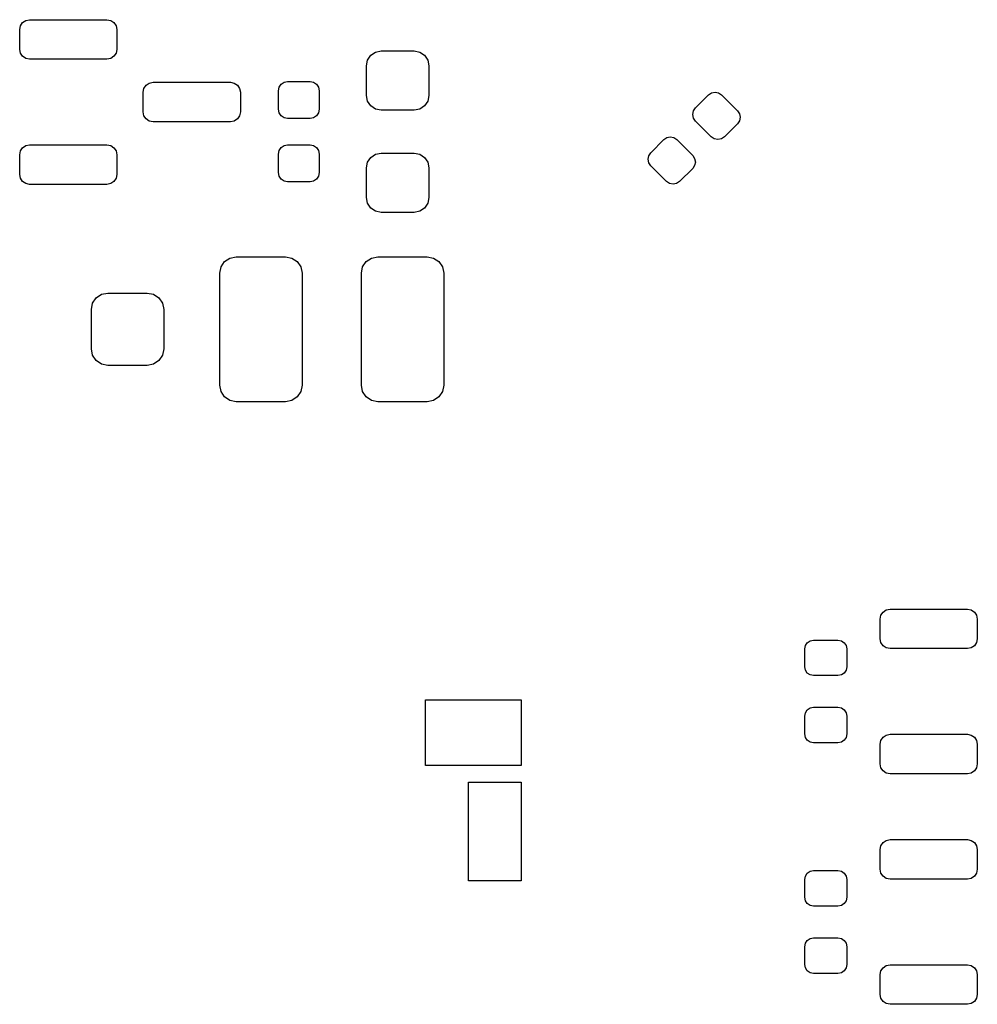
# Model space of a CAD drawing. Extents: x 0.4 to 10.6, y -8.1 to -0.4.
# Tile 6 of 13: x 5.463 to 6.035, y -2.372 to -1.783. Entities that reach past the tile are written whole.
import ezdxf

# ---------------------------------------------------------------- set-up
doc = ezdxf.new("R2010")
doc.units = 0
doc.header["$MEASUREMENT"] = 0
doc.layers.add('BLACK', color=7, linetype='CONTINUOUS')

msp = doc.modelspace()

# ---------------------------------------------------------------- linework, layer by layer
at = {"layer": 'BLACK', "linetype": 'CONTINUOUS'}
for p, q in [((5.46309, -1.78937), (5.46354, -1.78711)), ((5.46354, -1.78711), (5.46482, -1.78519)), ((5.46482, -1.78519), (5.46674, -1.78391)), ((5.46674, -1.78391), (5.469, -1.78346)), ((5.469, -1.78346), (5.51526, -1.78346)), ((5.51526, -1.78346), (5.51752, -1.78391)), ((5.51752, -1.78391), (5.51943, -1.78519)), ((5.51943, -1.78519), (5.52071, -1.78711)), ((5.52071, -1.78711), (5.52116, -1.78937)), ((5.46309, -1.80118), (5.46309, -1.78937)), ((5.52116, -1.78937), (5.52116, -1.80118)), ((5.46354, -1.80344), (5.46309, -1.80118)), ((5.46482, -1.80536), (5.46354, -1.80344)), ((5.46674, -1.80664), (5.46482, -1.80536)), ((5.469, -1.80709), (5.46674, -1.80664)), ((5.51752, -1.80664), (5.51526, -1.80709)), ((5.51943, -1.80536), (5.51752, -1.80664)), ((5.52071, -1.80344), (5.51943, -1.80536)), ((5.52116, -1.80118), (5.52071, -1.80344)), ((5.67095, -1.80763), (5.67287, -1.80476)), ((5.67287, -1.80476), (5.67574, -1.80284)), ((5.67574, -1.80284), (5.67913, -1.80217)), ((5.67913, -1.80217), (5.69882, -1.80217)), ((5.69882, -1.80217), (5.70221, -1.80284)), ((5.70221, -1.80284), (5.70508, -1.80476)), ((5.70508, -1.80476), (5.707, -1.80763)), ((5.51526, -1.80709), (5.469, -1.80709)), ((5.67028, -1.81102), (5.67095, -1.80763)), ((5.67028, -1.82874), (5.67028, -1.81102)), ((5.707, -1.80763), (5.70768, -1.81102)), ((5.70768, -1.81102), (5.70768, -1.82874)), ((5.53691, -1.82677), (5.53736, -1.82451)), ((5.53736, -1.82451), (5.53864, -1.8226)), ((5.53864, -1.8226), (5.54055, -1.82132)), ((5.54055, -1.82132), (5.54281, -1.82087)), ((5.54281, -1.82087), (5.58907, -1.82087)), ((5.58907, -1.82087), (5.59133, -1.82132)), ((5.59133, -1.82132), (5.59325, -1.8226)), ((5.59325, -1.8226), (5.59453, -1.82451)), ((5.59453, -1.82451), (5.59498, -1.82677)), ((5.61772, -1.82598), (5.61814, -1.82387)), ((5.61814, -1.82387), (5.61933, -1.82209)), ((5.61933, -1.82209), (5.62112, -1.82089)), ((5.62112, -1.82089), (5.62323, -1.82047)), ((5.62323, -1.82047), (5.63661, -1.82047)), ((5.63661, -1.82047), (5.63872, -1.82089)), ((5.63872, -1.82089), (5.64051, -1.82209)), ((5.64051, -1.82209), (5.64171, -1.82387)), ((5.64171, -1.82387), (5.64213, -1.82598)), ((5.53691, -1.83858), (5.53691, -1.82677)), ((5.59498, -1.82677), (5.59498, -1.83858)), ((5.61772, -1.83701), (5.61772, -1.82598)), ((5.64213, -1.82598), (5.64213, -1.83701)), ((5.67095, -1.83213), (5.67028, -1.82874)), ((5.70768, -1.82874), (5.707, -1.83213)), ((5.86698, -1.83624), (5.87477, -1.82844)), ((5.87477, -1.82844), (5.87656, -1.82725)), ((5.87656, -1.82725), (5.87867, -1.82683)), ((5.87867, -1.82683), (5.88078, -1.82725)), ((5.88078, -1.82725), (5.88257, -1.82844)), ((5.88257, -1.82844), (5.89203, -1.83791)), ((5.67287, -1.835), (5.67095, -1.83213)), ((5.67574, -1.83692), (5.67287, -1.835)), ((5.70508, -1.835), (5.70221, -1.83692)), ((5.707, -1.83213), (5.70508, -1.835)), ((5.86578, -1.83802), (5.86698, -1.83624)), ((5.53736, -1.84084), (5.53691, -1.83858)), ((5.53864, -1.84276), (5.53736, -1.84084)), ((5.59453, -1.84084), (5.59325, -1.84276)), ((5.59498, -1.83858), (5.59453, -1.84084)), ((5.61814, -1.83912), (5.61772, -1.83701)), ((5.61933, -1.84091), (5.61814, -1.83912)), ((5.62112, -1.8421), (5.61933, -1.84091)), ((5.62323, -1.84252), (5.62112, -1.8421)), ((5.63872, -1.8421), (5.63661, -1.84252)), ((5.64051, -1.84091), (5.63872, -1.8421)), ((5.64171, -1.83912), (5.64051, -1.84091)), ((5.64213, -1.83701), (5.64171, -1.83912)), ((5.67913, -1.8376), (5.67574, -1.83692)), ((5.69882, -1.8376), (5.67913, -1.8376)), ((5.70221, -1.83692), (5.69882, -1.8376)), ((5.86536, -1.84013), (5.86578, -1.83802)), ((5.86578, -1.84224), (5.86536, -1.84013)), ((5.86698, -1.84403), (5.86578, -1.84224)), ((5.89203, -1.83791), (5.89323, -1.83969)), ((5.89323, -1.83969), (5.89365, -1.8418)), ((5.89365, -1.8418), (5.89323, -1.84391)), ((5.54055, -1.84404), (5.53864, -1.84276)), ((5.54281, -1.84449), (5.54055, -1.84404)), ((5.58907, -1.84449), (5.54281, -1.84449)), ((5.59133, -1.84404), (5.58907, -1.84449)), ((5.59325, -1.84276), (5.59133, -1.84404)), ((5.63661, -1.84252), (5.62323, -1.84252)), ((5.87644, -1.8535), (5.86698, -1.84403)), ((5.89203, -1.8457), (5.88424, -1.8535)), ((5.89323, -1.84391), (5.89203, -1.8457)), ((5.84805, -1.85517), (5.84983, -1.85397)), ((5.84983, -1.85397), (5.85194, -1.85355)), ((5.85194, -1.85355), (5.85405, -1.85397)), ((5.85405, -1.85397), (5.85584, -1.85517)), ((5.87823, -1.85469), (5.87644, -1.8535)), ((5.88424, -1.8535), (5.88245, -1.85469)), ((5.46482, -1.86), (5.46674, -1.85872)), ((5.46674, -1.85872), (5.469, -1.85827)), ((5.469, -1.85827), (5.51526, -1.85827)), ((5.51526, -1.85827), (5.51752, -1.85872)), ((5.51752, -1.85872), (5.51943, -1.86)), ((5.61814, -1.86167), (5.61933, -1.85988)), ((5.61933, -1.85988), (5.62112, -1.85869)), ((5.62112, -1.85869), (5.62323, -1.85827)), ((5.62323, -1.85827), (5.63661, -1.85827)), ((5.63661, -1.85827), (5.63872, -1.85869)), ((5.63872, -1.85869), (5.64051, -1.85988)), ((5.64051, -1.85988), (5.64171, -1.86167)), ((5.84025, -1.86296), (5.84805, -1.85517)), ((5.85584, -1.85517), (5.86531, -1.86463)), ((5.88034, -1.85511), (5.87823, -1.85469)), ((5.88245, -1.85469), (5.88034, -1.85511)), ((5.46309, -1.86417), (5.46354, -1.86191)), ((5.46309, -1.87598), (5.46309, -1.86417)), ((5.46354, -1.86191), (5.46482, -1.86)), ((5.51943, -1.86), (5.52071, -1.86191)), ((5.52071, -1.86191), (5.52116, -1.86417)), ((5.52116, -1.86417), (5.52116, -1.87598)), ((5.61772, -1.86378), (5.61814, -1.86167)), ((5.61772, -1.8748), (5.61772, -1.86378)), ((5.64171, -1.86167), (5.64213, -1.86378)), ((5.64213, -1.86378), (5.64213, -1.8748)), ((5.67095, -1.86866), (5.67287, -1.86578)), ((5.67287, -1.86578), (5.67574, -1.86386)), ((5.67574, -1.86386), (5.67913, -1.86319)), ((5.67913, -1.86319), (5.69882, -1.86319)), ((5.69882, -1.86319), (5.70221, -1.86386)), ((5.70221, -1.86386), (5.70508, -1.86578)), ((5.70508, -1.86578), (5.707, -1.86866)), ((5.83864, -1.86686), (5.83906, -1.86475)), ((5.83906, -1.86475), (5.84025, -1.86296)), ((5.86531, -1.86463), (5.8665, -1.86642)), ((5.67028, -1.87205), (5.67095, -1.86866)), ((5.707, -1.86866), (5.70768, -1.87205)), ((5.83906, -1.86897), (5.83864, -1.86686)), ((5.84025, -1.87076), (5.83906, -1.86897)), ((5.84972, -1.88022), (5.84025, -1.87076)), ((5.8665, -1.87064), (5.86531, -1.87243)), ((5.8665, -1.86642), (5.86692, -1.86853)), ((5.86692, -1.86853), (5.8665, -1.87064)), ((5.46354, -1.87824), (5.46309, -1.87598)), ((5.52116, -1.87598), (5.52071, -1.87824)), ((5.61814, -1.87691), (5.61772, -1.8748)), ((5.61933, -1.8787), (5.61814, -1.87691)), ((5.64171, -1.87691), (5.64051, -1.8787)), ((5.64213, -1.8748), (5.64171, -1.87691)), ((5.67028, -1.88976), (5.67028, -1.87205)), ((5.70768, -1.87205), (5.70768, -1.88976)), ((5.86531, -1.87243), (5.85751, -1.88022)), ((5.46482, -1.88016), (5.46354, -1.87824)), ((5.46674, -1.88144), (5.46482, -1.88016)), ((5.469, -1.88189), (5.46674, -1.88144)), ((5.51526, -1.88189), (5.469, -1.88189)), ((5.51752, -1.88144), (5.51526, -1.88189)), ((5.51943, -1.88016), (5.51752, -1.88144)), ((5.52071, -1.87824), (5.51943, -1.88016)), ((5.62112, -1.8799), (5.61933, -1.8787)), ((5.62323, -1.88031), (5.62112, -1.8799)), ((5.63661, -1.88031), (5.62323, -1.88031)), ((5.63872, -1.8799), (5.63661, -1.88031)), ((5.64051, -1.8787), (5.63872, -1.8799)), ((5.8515, -1.88142), (5.84972, -1.88022)), ((5.85361, -1.88184), (5.8515, -1.88142)), ((5.85572, -1.88142), (5.85361, -1.88184)), ((5.85751, -1.88022), (5.85572, -1.88142)), ((5.67095, -1.89315), (5.67028, -1.88976)), ((5.67287, -1.89603), (5.67095, -1.89315)), ((5.707, -1.89315), (5.70508, -1.89603)), ((5.70768, -1.88976), (5.707, -1.89315)), ((5.67574, -1.89795), (5.67287, -1.89603)), ((5.67913, -1.89862), (5.67574, -1.89795)), ((5.69882, -1.89862), (5.67913, -1.89862)), ((5.70221, -1.89795), (5.69882, -1.89862)), ((5.70508, -1.89603), (5.70221, -1.89795)), ((5.58343, -1.93127), (5.58556, -1.92808)), ((5.58556, -1.92808), (5.58875, -1.92595)), ((5.58875, -1.92595), (5.59252, -1.9252)), ((5.59252, -1.9252), (5.62205, -1.9252)), ((5.62205, -1.9252), (5.62581, -1.92595)), ((5.62581, -1.92595), (5.62901, -1.92808)), ((5.62901, -1.92808), (5.63114, -1.93127)), ((5.66807, -1.93127), (5.67021, -1.92808)), ((5.67021, -1.92808), (5.6734, -1.92595)), ((5.6734, -1.92595), (5.67717, -1.9252)), ((5.67717, -1.9252), (5.70669, -1.9252)), ((5.70669, -1.9252), (5.71046, -1.92595)), ((5.71046, -1.92595), (5.71365, -1.92808)), ((5.71365, -1.92808), (5.71579, -1.93127)), ((5.58268, -1.93504), (5.58343, -1.93127)), ((5.58268, -2.00197), (5.58268, -1.93504)), ((5.63114, -1.93127), (5.63189, -1.93504)), ((5.63189, -1.93504), (5.63189, -2.00197)), ((5.66732, -1.93504), (5.66807, -1.93127)), ((5.66732, -2.00197), (5.66732, -1.93504)), ((5.71579, -1.93127), (5.71654, -1.93504)), ((5.71654, -1.93504), (5.71654, -2.00197)), ((5.50879, -1.94973), (5.51198, -1.9476)), ((5.51198, -1.9476), (5.51575, -1.94685)), ((5.51575, -1.94685), (5.53937, -1.94685)), ((5.53937, -1.94685), (5.54314, -1.9476)), ((5.54314, -1.9476), (5.54633, -1.94973)), ((5.50591, -1.95669), (5.50665, -1.95293)), ((5.50665, -1.95293), (5.50879, -1.94973)), ((5.54633, -1.94973), (5.54846, -1.95293)), ((5.54846, -1.95293), (5.54921, -1.95669)), ((5.50591, -1.98031), (5.50591, -1.95669)), ((5.54921, -1.95669), (5.54921, -1.98031)), ((5.50665, -1.98408), (5.50591, -1.98031)), ((5.54921, -1.98031), (5.54846, -1.98408)), ((5.50879, -1.98727), (5.50665, -1.98408)), ((5.51198, -1.98941), (5.50879, -1.98727)), ((5.51575, -1.99016), (5.51198, -1.98941)), ((5.54314, -1.98941), (5.53937, -1.99016)), ((5.54633, -1.98727), (5.54314, -1.98941)), ((5.54846, -1.98408), (5.54633, -1.98727)), ((5.53937, -1.99016), (5.51575, -1.99016)), ((5.58343, -2.00574), (5.58268, -2.00197)), ((5.58556, -2.00893), (5.58343, -2.00574)), ((5.63114, -2.00574), (5.62901, -2.00893)), ((5.63189, -2.00197), (5.63114, -2.00574)), ((5.66807, -2.00574), (5.66732, -2.00197)), ((5.67021, -2.00893), (5.66807, -2.00574)), ((5.71579, -2.00574), (5.71365, -2.00893)), ((5.71654, -2.00197), (5.71579, -2.00574)), ((5.58875, -2.01106), (5.58556, -2.00893)), ((5.59252, -2.01181), (5.58875, -2.01106)), ((5.62205, -2.01181), (5.59252, -2.01181)), ((5.62581, -2.01106), (5.62205, -2.01181)), ((5.62901, -2.00893), (5.62581, -2.01106)), ((5.6734, -2.01106), (5.67021, -2.00893)), ((5.67717, -2.01181), (5.6734, -2.01106)), ((5.70669, -2.01181), (5.67717, -2.01181)), ((5.71046, -2.01106), (5.70669, -2.01181)), ((5.71365, -2.00893), (5.71046, -2.01106)), ((5.97909, -2.13756), (5.98101, -2.13628)), ((5.98101, -2.13628), (5.98327, -2.13583)), ((5.98327, -2.13583), (6.02953, -2.13583)), ((6.02953, -2.13583), (6.03179, -2.13628)), ((6.03179, -2.13628), (6.0337, -2.13756)), ((5.97736, -2.14173), (5.97781, -2.13947)), ((5.97736, -2.15354), (5.97736, -2.14173)), ((5.97781, -2.13947), (5.97909, -2.13756)), ((6.0337, -2.13756), (6.03498, -2.13947)), ((6.03498, -2.13947), (6.03543, -2.14173)), ((6.03543, -2.14173), (6.03543, -2.15354)), ((5.97781, -2.1558), (5.97736, -2.15354)), ((6.03543, -2.15354), (6.03498, -2.1558)), ((5.93228, -2.15965), (5.93269, -2.15761)), ((5.93228, -2.17028), (5.93228, -2.15965)), ((5.93269, -2.15761), (5.93384, -2.15589)), ((5.93384, -2.15589), (5.93556, -2.15474)), ((5.93556, -2.15474), (5.9376, -2.15433)), ((5.9376, -2.15433), (5.95217, -2.15433)), ((5.95217, -2.15433), (5.9542, -2.15474)), ((5.9542, -2.15474), (5.95592, -2.15589)), ((5.95592, -2.15589), (5.95708, -2.15761)), ((5.95708, -2.15761), (5.95748, -2.15965)), ((5.95748, -2.15965), (5.95748, -2.17028)), ((5.97909, -2.15772), (5.97781, -2.1558)), ((5.98101, -2.159), (5.97909, -2.15772)), ((5.98327, -2.15945), (5.98101, -2.159)), ((6.02953, -2.15945), (5.98327, -2.15945)), ((6.03179, -2.159), (6.02953, -2.15945)), ((6.0337, -2.15772), (6.03179, -2.159)), ((6.03498, -2.1558), (6.0337, -2.15772)), ((5.93269, -2.17231), (5.93228, -2.17028)), ((5.95748, -2.17028), (5.95708, -2.17231)), ((5.93384, -2.17403), (5.93269, -2.17231)), ((5.93556, -2.17519), (5.93384, -2.17403)), ((5.9376, -2.17559), (5.93556, -2.17519)), ((5.95217, -2.17559), (5.9376, -2.17559)), ((5.9542, -2.17519), (5.95217, -2.17559)), ((5.95592, -2.17403), (5.9542, -2.17519)), ((5.95708, -2.17231), (5.95592, -2.17403)), ((5.70571, -2.22933), (5.70571, -2.18996)), ((5.70571, -2.18996), (5.7628, -2.18996)), ((5.7628, -2.18996), (5.7628, -2.22933)), ((5.93384, -2.19604), (5.93556, -2.19489)), ((5.93556, -2.19489), (5.9376, -2.19449)), ((5.9376, -2.19449), (5.95217, -2.19449)), ((5.95217, -2.19449), (5.9542, -2.19489)), ((5.9542, -2.19489), (5.95592, -2.19604)), ((5.93228, -2.1998), (5.93269, -2.19777)), ((5.93228, -2.21043), (5.93228, -2.1998)), ((5.93269, -2.19777), (5.93384, -2.19604)), ((5.95592, -2.19604), (5.95708, -2.19777)), ((5.95708, -2.19777), (5.95748, -2.1998)), ((5.95748, -2.1998), (5.95748, -2.21043)), ((5.93269, -2.21247), (5.93228, -2.21043)), ((5.93384, -2.21419), (5.93269, -2.21247)), ((5.95708, -2.21247), (5.95592, -2.21419)), ((5.95748, -2.21043), (5.95708, -2.21247)), ((5.97781, -2.21428), (5.97909, -2.21236)), ((5.97909, -2.21236), (5.98101, -2.21108)), ((5.98101, -2.21108), (5.98327, -2.21063)), ((5.98327, -2.21063), (6.02953, -2.21063)), ((6.02953, -2.21063), (6.03179, -2.21108)), ((6.03179, -2.21108), (6.0337, -2.21236)), ((6.0337, -2.21236), (6.03498, -2.21428)), ((5.93556, -2.21534), (5.93384, -2.21419)), ((5.9376, -2.21575), (5.93556, -2.21534)), ((5.95217, -2.21575), (5.9376, -2.21575)), ((5.9542, -2.21534), (5.95217, -2.21575)), ((5.95592, -2.21419), (5.9542, -2.21534)), ((5.97736, -2.21654), (5.97781, -2.21428)), ((5.97736, -2.22835), (5.97736, -2.21654)), ((6.03498, -2.21428), (6.03543, -2.21654)), ((6.03543, -2.21654), (6.03543, -2.22835)), ((5.7628, -2.22933), (5.70571, -2.22933)), ((5.97781, -2.23061), (5.97736, -2.22835)), ((5.97909, -2.23252), (5.97781, -2.23061)), ((6.03498, -2.23061), (6.0337, -2.23252)), ((6.03543, -2.22835), (6.03498, -2.23061)), ((5.98101, -2.2338), (5.97909, -2.23252)), ((5.98327, -2.23425), (5.98101, -2.2338)), ((6.02953, -2.23425), (5.98327, -2.23425)), ((6.03179, -2.2338), (6.02953, -2.23425)), ((6.0337, -2.23252), (6.03179, -2.2338)), ((5.7313, -2.29823), (5.7313, -2.23917)), ((5.7313, -2.23917), (5.7628, -2.23917)), ((5.7628, -2.23917), (5.7628, -2.29823)), ((5.97736, -2.27953), (5.97781, -2.27727)), ((5.97781, -2.27727), (5.97909, -2.27535)), ((5.97909, -2.27535), (5.98101, -2.27407)), ((5.98101, -2.27407), (5.98327, -2.27362)), ((5.98327, -2.27362), (6.02953, -2.27362)), ((6.02953, -2.27362), (6.03179, -2.27407)), ((6.03179, -2.27407), (6.0337, -2.27535)), ((6.0337, -2.27535), (6.03498, -2.27727)), ((6.03498, -2.27727), (6.03543, -2.27953)), ((5.97736, -2.29134), (5.97736, -2.27953)), ((6.03543, -2.27953), (6.03543, -2.29134)), ((5.93228, -2.29744), (5.93269, -2.29541)), ((5.93269, -2.29541), (5.93384, -2.29368)), ((5.93384, -2.29368), (5.93556, -2.29253)), ((5.93556, -2.29253), (5.9376, -2.29213)), ((5.9376, -2.29213), (5.95217, -2.29213)), ((5.95217, -2.29213), (5.9542, -2.29253)), ((5.9542, -2.29253), (5.95592, -2.29368)), ((5.95592, -2.29368), (5.95708, -2.29541)), ((5.95708, -2.29541), (5.95748, -2.29744)), ((5.97781, -2.2936), (5.97736, -2.29134)), ((5.97909, -2.29551), (5.97781, -2.2936)), ((6.03498, -2.2936), (6.0337, -2.29551)), ((6.03543, -2.29134), (6.03498, -2.2936)), ((5.7628, -2.29823), (5.7313, -2.29823)), ((5.93228, -2.30807), (5.93228, -2.29744)), ((5.95748, -2.29744), (5.95748, -2.30807)), ((5.98101, -2.29679), (5.97909, -2.29551)), ((5.98327, -2.29724), (5.98101, -2.29679)), ((6.02953, -2.29724), (5.98327, -2.29724)), ((6.03179, -2.29679), (6.02953, -2.29724)), ((6.0337, -2.29551), (6.03179, -2.29679)), ((5.93269, -2.3101), (5.93228, -2.30807)), ((5.93384, -2.31183), (5.93269, -2.3101)), ((5.93556, -2.31298), (5.93384, -2.31183)), ((5.9376, -2.31339), (5.93556, -2.31298)), ((5.9542, -2.31298), (5.95217, -2.31339)), ((5.95592, -2.31183), (5.9542, -2.31298)), ((5.95708, -2.3101), (5.95592, -2.31183)), ((5.95748, -2.30807), (5.95708, -2.3101)), ((5.95217, -2.31339), (5.9376, -2.31339)), ((5.93228, -2.3376), (5.93269, -2.33556)), ((5.93269, -2.33556), (5.93384, -2.33384)), ((5.93384, -2.33384), (5.93556, -2.33269)), ((5.93556, -2.33269), (5.9376, -2.33228)), ((5.9376, -2.33228), (5.95217, -2.33228)), ((5.95217, -2.33228), (5.9542, -2.33269)), ((5.9542, -2.33269), (5.95592, -2.33384)), ((5.95592, -2.33384), (5.95708, -2.33556)), ((5.95708, -2.33556), (5.95748, -2.3376)), ((5.93228, -2.34823), (5.93228, -2.3376)), ((5.95748, -2.3376), (5.95748, -2.34823)), ((5.93269, -2.35026), (5.93228, -2.34823)), ((5.95748, -2.34823), (5.95708, -2.35026)), ((5.98101, -2.34887), (5.98327, -2.34843)), ((5.98327, -2.34843), (6.02953, -2.34843)), ((6.02953, -2.34843), (6.03179, -2.34887)), ((5.93384, -2.35199), (5.93269, -2.35026)), ((5.93556, -2.35314), (5.93384, -2.35199)), ((5.9376, -2.35354), (5.93556, -2.35314)), ((5.95217, -2.35354), (5.9376, -2.35354)), ((5.9542, -2.35314), (5.95217, -2.35354)), ((5.95592, -2.35199), (5.9542, -2.35314)), ((5.95708, -2.35026), (5.95592, -2.35199)), ((5.97736, -2.35433), (5.97781, -2.35207)), ((5.97736, -2.36614), (5.97736, -2.35433)), ((5.97781, -2.35207), (5.97909, -2.35015)), ((5.97909, -2.35015), (5.98101, -2.34887)), ((6.03179, -2.34887), (6.0337, -2.35015)), ((6.0337, -2.35015), (6.03498, -2.35207)), ((6.03498, -2.35207), (6.03543, -2.35433)), ((6.03543, -2.35433), (6.03543, -2.36614)), ((5.97781, -2.3684), (5.97736, -2.36614)), ((5.97909, -2.37032), (5.97781, -2.3684)), ((5.98101, -2.3716), (5.97909, -2.37032)), ((5.98327, -2.37205), (5.98101, -2.3716)), ((6.03179, -2.3716), (6.02953, -2.37205)), ((6.0337, -2.37032), (6.03179, -2.3716)), ((6.03498, -2.3684), (6.0337, -2.37032)), ((6.03543, -2.36614), (6.03498, -2.3684)), ((6.02953, -2.37205), (5.98327, -2.37205))]:
    msp.add_line(p, q, dxfattribs=at)

doc.saveas('drawing.dxf')
